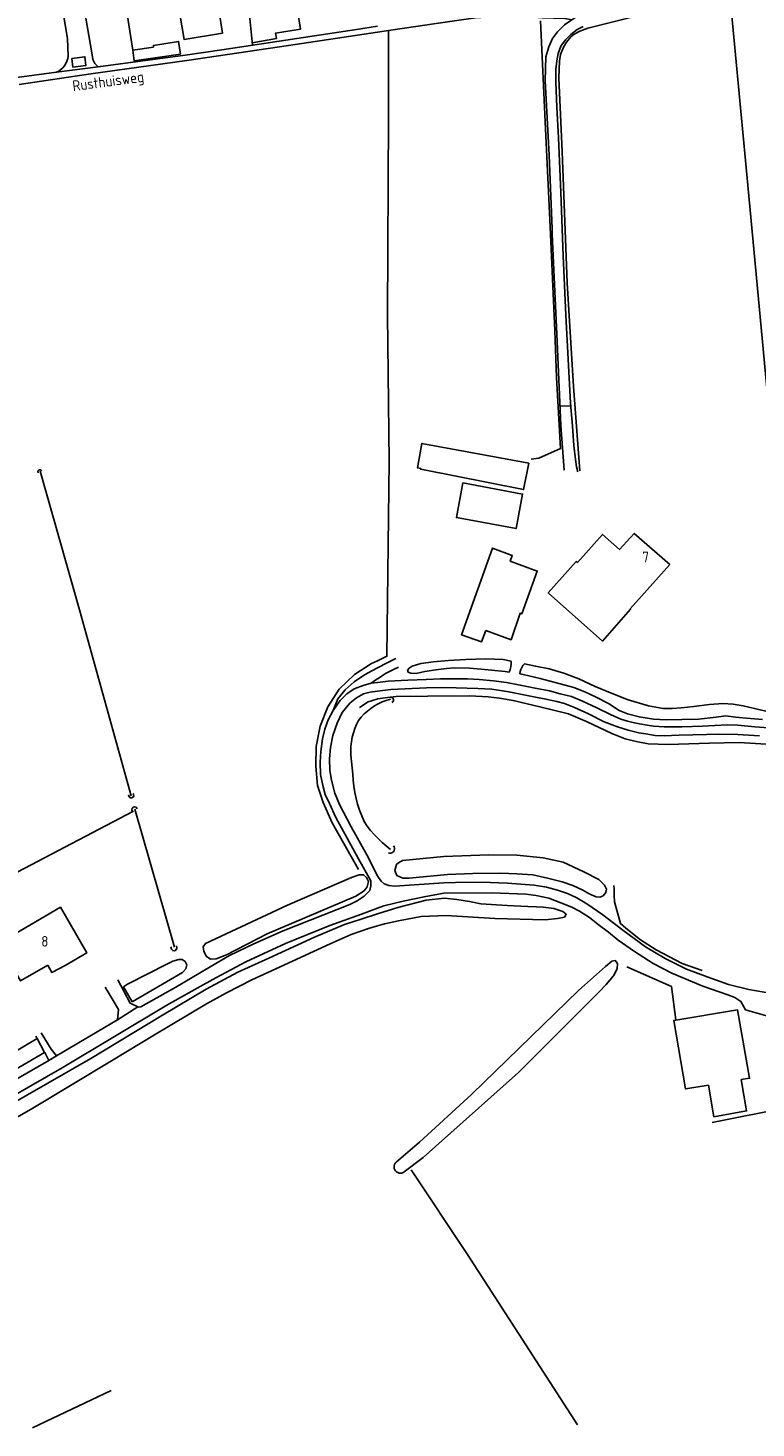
# Model space of a CAD drawing. Header units: metres. Extents: x 226218 to 240385, y 439369 to 449677.
# Tile 16 of 256: x 227918 to 228089, y 439717 to 440047. Entities that reach past the tile are written whole.
import ezdxf

# ---------------------------------------------------------------- set-up
doc = ezdxf.new("R2010")
doc.units = ezdxf.units.M
doc.header["$MEASUREMENT"] = 0
for name, color, linetype in [('BIJGEBOUW', 4, 'Continuous'), ('DAKRAND', 4, 'Continuous'), ('DAKRAND-BYG', 4, 'Continuous'), ('HEK', 253, 'Continuous'), ('HOOFDGEBOUW', 4, 'Continuous'), ('HOUTWAL', 253, 'Continuous'), ('HUISNUMMER', 253, 'Continuous'), ('INSTEEKSLOOT', 153, 'Continuous'), ('KADEMUUR', 253, 'Continuous'), ('KANTSLOOT', 153, 'Continuous'), ('KANTVERH', 253, 'Continuous'), ('MIDSLTGREPPEL', 253, 'Continuous'), ('RASTER', 253, 'Continuous'), ('STRAATNAAM', 253, 'Continuous')]:
    doc.layers.add(name, color=color, linetype=linetype)
doc.styles.get("Standard").update_dxf_attribs({"font": 'iso.shx'})

msp = doc.modelspace()

# ---------------------------------------------------------------- linework, layer by layer
at = {"layer": 'BIJGEBOUW'}
msp.add_lwpolyline([(227947.57, 440040.33), (227953.52, 440041.24), (227953.06, 440044.21), (227947.14, 440043.29), (227947.2, 440042.86)], dxfattribs=at)
at = {"layer": 'DAKRAND'}
for points in [[(228059.58, 439910.45), (228059.7, 439910.34), (228053.07, 439902.84), (228040.29, 439914.22), (228046.9, 439921.59), (228047.16, 439921.36)], [(227926.3, 439826.38), (227923.19, 439824.68), (227922.23, 439826.43)]]:
    msp.add_lwpolyline(points, dxfattribs=at)
at = {"layer": 'DAKRAND-BYG'}
msp.add_line((227942.26, 440042.14), (227947.2, 440042.86), dxfattribs=at)
for points in [[(227947.57, 440040.33), (227942.63, 440039.6), (227942.26, 440042.14)], [(228035.7, 439944.78), (228010.48, 439949.43), (228009.42, 439943.7), (228010.21, 439943.53), (228010.21, 439943.36), (228034.47, 439938.57), (228035.7, 439944.78)], [(228020.13, 439940.13), (228018.6, 439931.96), (228032.7, 439929.37), (228034.21, 439937.51), (228020.13, 439940.13)], [(228025.52, 439905.37), (228024.57, 439902.7), (228019.82, 439904.32), (228027.13, 439924.78), (228031.81, 439922.98), (228031.3, 439921.7), (228037.7, 439919.34), (228034.04, 439909.28), (228033.69, 439909.4), (228031.52, 439903.17), (228025.52, 439905.37)], [(228078.09, 439798.16), (228072.64, 439797.25), (228069.89, 439813.37), (228084.94, 439815.87), (228087.76, 439799.78), (228085.81, 439799.45), (228087.07, 439792.07), (228079.35, 439790.71), (228078.09, 439798.16)]]:
    msp.add_lwpolyline(points, dxfattribs=at)
at = {"layer": 'HEK'}
msp.add_line((227942.26, 440042.14), (227940.44, 440053.59), dxfattribs=at)
at = {"layer": 'HOOFDGEBOUW'}
for points in [[(227962.55, 440051.64), (227963.45, 440046.17), (227954.38, 440044.68), (227953.48, 440050.15)], [(228047.16, 439921.36), (228053.09, 439927.97), (228057.1, 439924.41), (228060.57, 439928.23), (228068.95, 439920.86), (228059.58, 439910.45)], [(227926.3, 439826.38), (227931.41, 439829.34), (227925.2, 439840.08), (227910.64, 439831.65), (227915.81, 439822.72), (227922.23, 439826.43)]]:
    msp.add_lwpolyline(points, dxfattribs=at)
at = {"layer": 'HOUTWAL'}
msp.add_line((227918.63, 439717.32), (227937.17, 439726.14), dxfattribs=at)
at = {"layer": 'INSTEEKSLOOT'}
for p, q in [((228086.28, 439887.54), (228091.61, 439886.34)), ((227919.71, 439809.15), (227903.99, 439799.79)), ((227905.57, 439796.74), (227921.48, 439805.81))]:
    msp.add_line(p, q, dxfattribs=at)
for points in [[(227920.77, 439942.89), (227920.52, 439943.22), (227920.29, 439943.24), (227920, 439943.09), (227919.89, 439942.9), (227919.94, 439942.54)], [(228031.08, 439895.51), (228031.3, 439896.14), (228031.46, 439896.79), (228031.55, 439897.46), (228031.57, 439898.13)], [(228033.55, 439895.12), (228033.64, 439895.65), (228033.8, 439896.15), (228034.03, 439896.64), (228034.32, 439897.08), (228034.68, 439897.48)], [(228002.99, 439889.59), (228003.21, 439889.61), (228003.41, 439889.55), (228003.59, 439889.43), (228003.72, 439889.26), (228003.79, 439889.05), (228003.78, 439888.83), (228003.71, 439888.63), (228003.58, 439888.46), (228003.39, 439888.35)], [(228054.46, 439888.09), (228057.02, 439886.5), (228059.01, 439885.72), (228061.7, 439884.96), (228065.12, 439884.45), (228068.13, 439884.25), (228071.81, 439884.34), (228075.75, 439884.41)], [(227941.29, 439866.59), (227941.44, 439866.16), (227941.71, 439865.9), (227942.05, 439865.88), (227942.46, 439866.1), (227942.51, 439866.36), (227942.39, 439866.91)], [(227943.3, 439863.3), (227943.06, 439863.68), (227942.72, 439863.78), (227942.38, 439863.66), (227942.11, 439863.34), (227942.09, 439863.02), (227942.22, 439862.64)], [(228003.75, 439854.53), (228003.9, 439854.3), (228003.99, 439854.04), (228004.01, 439853.77), (228003.95, 439853.5), (228003.82, 439853.26), (228003.63, 439853.06), (228003.39, 439852.92), (228003.13, 439852.85), (228002.85, 439852.86), (228002.59, 439852.93)], [(228015.67, 439852.06), (228005.94, 439851.11), (228004.96, 439850.6), (228004.5, 439850.2), (228004.08, 439848.79), (228004.55, 439847.57), (228005.95, 439846.97), (228007.5, 439846.91), (228016.48, 439847.81)], [(228015.67, 439852.06), (228026.26, 439852.46), (228032.85, 439852.34), (228039.12, 439851.72), (228043.83, 439850.7), (228048.67, 439848.43), (228052.23, 439846.6), (228053.58, 439845.26), (228054.04, 439844.34), (228053.85, 439843.53), (228053.2, 439842.8), (228052.43, 439842.47), (228051.56, 439842.54), (228050.1, 439843.19), (228048.47, 439844.11), (228046.05, 439845.22), (228043.54, 439846.08), (228040.14, 439846.95), (228036.65, 439847.72), (228032.9, 439848), (228029.12, 439848.1), (228022.5, 439848.04), (228016.48, 439847.81)], [(227973.96, 439833.85), (227994.88, 439842.72), (227996.87, 439843.99), (227997.58, 439844.92), (227997.86, 439846.18), (227997.43, 439847.13), (227996.72, 439847.74), (227995.69, 439847.75), (227993.84, 439847.11), (227978.74, 439840.57), (227959.41, 439831.56), (227958.84, 439830.74), (227959.04, 439829.73), (227959.61, 439828.59), (227960.58, 439827.82), (227961.91, 439827.93), (227964.37, 439828.91), (227973.96, 439833.85)], [(228030.59, 439840.48), (228024.38, 439840.9), (228021.67, 439841.43), (228018.69, 439841.91), (228015.83, 439842.2)], [(227947.36, 439809.98), (227959.65, 439817.34), (227964.4, 439819.89), (227970.37, 439823), (227976.02, 439825.6), (227988.87, 439831.46), (227993.83, 439833.63), (227997.88, 439835.07), (228000, 439835.7)], [(228000, 439835.7), (228001.69, 439836.21), (228004.93, 439836.9), (228010.33, 439837.9), (228016.24, 439838.15), (228027.71, 439837.43)], [(227951.26, 439830.72), (227951.4, 439830.18), (227951.69, 439829.86), (227952.09, 439829.81), (227952.49, 439830.07), (227952.65, 439830.54), (227952.58, 439830.98)], [(227942.16, 439817.78), (227953.98, 439824.67), (227954.8, 439825.61), (227954.99, 439826.49), (227954.6, 439827.29), (227953.94, 439827.76), (227953.13, 439827.78), (227951.74, 439827.4), (227950.43, 439826.78), (227941.06, 439821.93), (227940.08, 439821.36)], [(227959.58, 439820.77), (227949.3, 439814.64), (227932.35, 439804.4), (227912.07, 439792.78), (227890.39, 439779.86), (227878.22, 439773.27), (227876.99, 439772.42), (227876.86, 439771.7), (227877.36, 439770.75), (227878.36, 439770.27), (227879.76, 439771.04), (227881.61, 439772.3), (227883.75, 439773.57), (227896.61, 439780.13), (227918.3, 439792.52)]]:
    msp.add_lwpolyline(points, dxfattribs=at)
at = {"layer": 'KADEMUUR'}
for p, q in [((227940.08, 439821.36), (227942.16, 439817.78)), ((227921.48, 439805.81), (227919.71, 439809.15))]:
    msp.add_line(p, q, dxfattribs=at)
at = {"layer": 'KANTSLOOT'}
for points in [[(228016.72, 439898.28), (228013.25, 439897.95), (228010.26, 439897.52), (228008.15, 439896.91), (228007.45, 439896.43), (228007.11, 439895.96), (228007.22, 439895.53), (228007.88, 439895.27), (228009.12, 439895.2), (228011.19, 439895.63), (228013.8, 439896.06), (228016.27, 439896.39), (228018.27, 439896.52), (228021.74, 439896.46), (228024.43, 439896.18), (228026.89, 439895.97), (228030.14, 439895.65), (228031.08, 439895.51)], [(228031.57, 439898.13), (228029.62, 439898.52), (228025.52, 439898.64), (228020.88, 439898.51), (228016.72, 439898.28)], [(228033.55, 439895.12), (228034.33, 439895), (228038.38, 439894.03)], [(228086.28, 439887.54), (228083.88, 439887.96), (228081.5, 439888.1), (228078.3, 439887.88), (228074.61, 439887.44), (228071.66, 439887.09), (228069.48, 439886.98), (228067.42, 439886.98), (228063.93, 439887.6), (228059.15, 439889.02), (228054.93, 439890.62), (228051.34, 439892.13), (228047.51, 439893.93), (228043.93, 439895.29), (228040.46, 439896.32), (228037.24, 439896.92), (228034.68, 439897.48)], [(228038.38, 439894.03), (228043.13, 439892.76), (228046.33, 439891.86), (228048.93, 439890.91), (228051.62, 439889.62), (228054.46, 439888.09)], [(228075.75, 439884.41), (228079.89, 439884.93), (228082.15, 439885.21), (228084.44, 439884.94), (228087.02, 439884.64), (228090.83, 439884.34)], [(228015.83, 439842.2), (228011.52, 439841.74), (228004.83, 439840.04), (228000, 439838.51)], [(228000, 439838.51), (227996.15, 439837.28), (227992.21, 439836), (227985.12, 439833), (227974.35, 439828.07), (227967.05, 439824.81), (227959.58, 439820.77)], [(228027.71, 439837.43), (228039.55, 439837.14), (228042.43, 439837.45), (228044.11, 439837.78), (228044.53, 439838.42), (228043.74, 439839.06), (228041.59, 439839.78), (228039.08, 439840.13), (228037.51, 439840.17), (228035.43, 439840.29), (228030.59, 439840.48)], [(228006.33, 439777.68), (228010.81, 439781.09), (228033.24, 439801.11), (228052.19, 439820.06), (228053.97, 439821.86), (228055.64, 439823.94), (228056.57, 439825.57), (228056.6, 439826.83), (228056.07, 439827.5), (228055.32, 439827.38), (228053.75, 439826.1), (228047.38, 439820.46), (228022.23, 439796.01), (228009.93, 439784.73), (228004.39, 439779.98)], [(227918.3, 439792.52), (227937.23, 439803.9), (227947.36, 439809.98)], [(228006.33, 439777.68), (228006.05, 439777.52), (228005.74, 439777.42), (228005.42, 439777.39), (228005.09, 439777.42), (228004.79, 439777.53), (228004.51, 439777.7), (228004.27, 439777.92), (228004.09, 439778.19), (228003.97, 439778.49), (228003.92, 439778.81), (228003.94, 439779.13), (228004.03, 439779.45), (228004.18, 439779.73), (228004.39, 439779.98)]]:
    msp.add_lwpolyline(points, dxfattribs=at)
at = {"layer": 'KANTVERH'}
for p, q in [((227926.86, 440044.91), (227917.93, 440097.87)), ((227922.92, 440099.07), (227932.68, 440041.03)), ((227969.65, 440051.98), (227970.51, 440043.31)), ((227926.86, 440044.91), (227927.04, 440040.77)), ((227954.64, 440040.94), (227934.09, 440038.23)), ((227934.09, 440038.23), (227924.29, 440036.93)), ((228043.07, 439958.23), (228045.59, 439958.32)), ((228074.42, 439880.75), (228071.11, 439880.63)), ((228018.44, 439845.92), (228015.68, 439845.82)), ((228086.8, 439815.92), (228091.77, 439814.47)), ((227919.71, 439809.15), (227919.43, 439809.71)), ((227922.48, 439803.98), (227921.52, 439805.88))]:
    msp.add_line(p, q, dxfattribs=at)
for points in [[(227970.45, 440043.92), (227976.16, 440044.87), (227975.94, 440046.13), (227981.86, 440047.11), (227979.78, 440060), (227974.64, 440059.14)], [(228000, 440046.36), (228002.63, 440046.75), (228017.1, 440048.94), (228023.13, 440049.79), (228028.06, 440050.11), (228034.92, 440050.05), (228038.86, 440049.81), (228044.19, 440049.6), (228045.88, 440049.27)], [(228041.2, 440000), (228040.51, 440017.4), (228039.56, 440035.01), (228039.74, 440040.61), (228040.39, 440042.94), (228041.27, 440044.92), (228042.47, 440046.5), (228044.12, 440048.13), (228045.88, 440049.27), (228047.04, 440050.09), (228048.88, 440050.71), (228051.09, 440051.17), (228055.53, 440052.09)], [(228000, 440047.83), (227995.07, 440047.05), (227980.95, 440044.89), (227963.28, 440042.22), (227954.64, 440040.94)], [(227955.01, 440039.73), (227978.97, 440043.24), (228000, 440046.36)], [(228048.51, 440047.7), (228047.07, 440047.04), (228045.59, 440045.88), (228044.38, 440044.6), (228043.29, 440043.1)], [(228043.29, 440043.1), (228042.61, 440041.35), (228042.27, 440039.6), (228042.04, 440037.7), (228042.1, 440034.57), (228042.3, 440028.72), (228042.74, 440021.46), (228043.26, 440008.7), (228043.58, 440000)], [(227955.01, 440039.73), (227932.37, 440036.57), (227915.47, 440034.09)], [(227927.04, 440040.77), (227926.93, 440040.16), (227926.74, 440039.58), (227926.49, 440039.02), (227926.16, 440038.49), (227925.77, 440038.02), (227925.32, 440037.59), (227924.83, 440037.23), (227924.29, 440036.93)], [(227927.91, 440040.2), (227928.16, 440038.17), (227931.23, 440038.57), (227930.98, 440040.59), (227927.91, 440040.2)], [(227932.68, 440041.03), (227932.74, 440040.5), (227932.87, 440039.97), (227933.08, 440039.47), (227933.35, 440039.01), (227933.7, 440038.59), (227934.09, 440038.23)], [(227924.29, 440036.93), (227905.46, 440034.45), (227903.18, 440033.71), (227901.64, 440032.97), (227899.94, 440031.79), (227898.35, 440030.6), (227897.13, 440029.69), (227895.11, 440028.41), (227891.95, 440026.82), (227887.98, 440025.29), (227885.11, 440024.3), (227881.35, 440023.25), (227878.45, 440022.53), (227868.87, 440020.2), (227858.77, 440018.53), (227846.85, 440016.81), (227826.48, 440014.44), (227787.18, 440011.28), (227755.37, 440008.33), (227739.86, 440007.74), (227729.04, 440007.24), (227713.78, 440007.19), (227697.81, 440007.59), (227689.99, 440007.9)], [(228044, 439943.13), (228043.27, 439953.67), (228042.41, 439973.45), (228041.24, 439998.78), (228041.2, 440000)], [(228043.58, 440000), (228043.82, 439993.7), (228044.42, 439979.66), (228045.54, 439958.91), (228045.98, 439953.53), (228046.29, 439948.94), (228046.73, 439945.63), (228046.96, 439943.95), (228047.27, 439942.77)], [(228000, 439896.57), (228002.27, 439897.73), (228004.3, 439898.72)], [(227989.52, 439886.47), (227990.68, 439889.24), (227992.38, 439891.33), (227994.52, 439893.23), (227996.9, 439894.9), (227999.85, 439896.49), (228000, 439896.57)], [(228000, 439893.95), (228002.04, 439895.26), (228003.78, 439896.15), (228004.93, 439896.68)], [(228000, 439893.08), (227998.52, 439892.89), (227996.6, 439892.36), (227994.51, 439891.56), (227992.74, 439890.44), (227991.23, 439888.87), (227989.52, 439886.47), (227988.37, 439884.28), (227987.58, 439882.06), (227986.99, 439879.82), (227986.65, 439876.83), (227986.49, 439874.33), (227986.57, 439871.36), (227987.14, 439868.8), (227987.67, 439866.71), (227988.66, 439864.55), (227990.2, 439861.28), (227995.54, 439851.52), (227998.4, 439846.31), (227998.44, 439845.15), (227998.18, 439844.01), (227996.84, 439842.69), (227995.24, 439841.59), (227993.51, 439840.72), (227977.73, 439834.51), (227970.86, 439831.43), (227965.09, 439828.68), (227960.51, 439826.01), (227952.42, 439821.28), (227944.16, 439816.61), (227943.66, 439816.54), (227943.47, 439816.58)], [(227998.52, 439892.89), (227999.34, 439893.53), (228000, 439893.95)], [(228011.52, 439893.82), (228007.18, 439893.6), (228002.54, 439893.42), (228000, 439893.08)], [(228000, 439891.05), (228003.11, 439891.46), (228011.56, 439891.83)], [(228011.52, 439893.82), (228014.83, 439893.93), (228021.25, 439893.91), (228023.96, 439893.76), (228027.34, 439893.5), (228030.42, 439893.07), (228033.68, 439892.47), (228037.18, 439891.72), (228040.56, 439891.08), (228043.1, 439890.44), (228045.77, 439889.75), (228048.39, 439888.65), (228051.72, 439887.12), (228054.99, 439885.56), (228057.43, 439884.43), (228058.99, 439883.98), (228060.21, 439883.67), (228061.79, 439883.34), (228063.59, 439883.03), (228065.14, 439882.8), (228067.6, 439882.62), (228071.88, 439882.66), (228076.69, 439882.79), (228082.51, 439883.08), (228085.03, 439883.03), (228089.02, 439882.63), (228095.62, 439882.19)], [(228071.11, 439880.63), (228067.63, 439880.52), (228065.53, 439880.62), (228063.32, 439880.94), (228061.63, 439881.2), (228059.14, 439881.86), (228056.61, 439882.59), (228053.49, 439883.78), (228049.81, 439885.7), (228046.48, 439887.22), (228044.08, 439888.14), (228042.32, 439888.63), (228039.74, 439889.16), (228036.11, 439889.86), (228031.01, 439890.88), (228026.95, 439891.49), (228023.67, 439891.7), (228018.54, 439891.84), (228015.2, 439891.92), (228011.56, 439891.83)], [(228000, 439847.51), (227997.47, 439852.44), (227993.78, 439859.05), (227991.02, 439864.35), (227989.94, 439866.99), (227989.12, 439870.03), (227988.79, 439872.3), (227988.71, 439875.07), (227988.95, 439877.72), (227989.49, 439880.57), (227990.45, 439883.47), (227991.7, 439886.04), (227993.48, 439888.24), (227995.02, 439889.49), (227996.67, 439890.37), (227998.31, 439890.82), (228000, 439891.05)], [(228090.11, 439880.53), (228084.98, 439880.83), (228080.34, 439880.86), (228077.64, 439880.82), (228074.42, 439880.75)], [(228015.68, 439845.82), (228004.04, 439845.06), (228002.69, 439845.18), (228001.6, 439845.58), (228000.85, 439846.25), (228000.2, 439847.13), (228000, 439847.51)], [(228097.19, 439820.01), (228091.22, 439820.09), (228087.57, 439820.68), (228082.81, 439821.88), (228077.81, 439823.66), (228072.91, 439825.48), (228067.85, 439827.98), (228063.2, 439830.75), (228057.91, 439834.67), (228053.12, 439838.34), (228049.4, 439840.88), (228046.99, 439842.31), (228044.81, 439843.31), (228042.5, 439844.14), (228039.89, 439844.82), (228036.95, 439845.32), (228030.64, 439845.79), (228024.6, 439846), (228018.44, 439845.92)], [(228000, 439839.86), (228001.49, 439840.41), (228006.03, 439841.52), (228010.99, 439842.56), (228015.63, 439843.39)], [(228086.8, 439815.92), (228086.43, 439816.65), (228085.72, 439817.88), (228084.27, 439818.83), (228082.64, 439819.45), (228076.72, 439821.52), (228069.47, 439824.57), (228065.06, 439826.86), (228060.66, 439829.64), (228056.81, 439832.33), (228054.49, 439834.22), (228052.04, 439836.04), (228050.05, 439837.7), (228047.69, 439839.13), (228045.86, 439840.09), (228043.27, 439841.16), (228040.43, 439842.21), (228037.42, 439842.86), (228035.03, 439843.16), (228027.07, 439843.52), (228015.63, 439843.39)], [(227746.9, 439763.97), (227769.22, 439763.77), (227790.65, 439763.37), (227815.21, 439762.81), (227830.36, 439762.73), (227839.09, 439762.99), (227846.82, 439763.81), (227854.15, 439765.26), (227861.43, 439767.58), (227870.64, 439771.35), (227879.35, 439775.81), (227902.27, 439788.87), (227925.59, 439802.25), (227950.29, 439816.98), (227957.45, 439821.05), (227961.83, 439823.42), (227968.92, 439827.19), (227978.3, 439831.57), (227988.78, 439835.76), (227996.21, 439838.49), (228000, 439839.86)], [(227943.47, 439816.58), (227941.63, 439817.47), (227938.73, 439822.95)], [(227935.77, 439821.22), (227937.68, 439818.07), (227938.93, 439816.02), (227938.67, 439813.52)], [(227943.47, 439816.58), (227938.67, 439813.52), (227924.28, 439805.04), (227922.48, 439803.98), (227906.3, 439794.65), (227903.74, 439793.57), (227902.5, 439793.24), (227894.24, 439788.5), (227893.68, 439787.85), (227892.55, 439786.9), (227883.66, 439781.82), (227878.75, 439779.57), (227870.69, 439776.14), (227870.03, 439775.38), (227868.46, 439774.22), (227866.63, 439773.1), (227864.84, 439772.14)], [(227924.28, 439805.04), (227923.02, 439806.64), (227920.7, 439810.51)]]:
    msp.add_lwpolyline(points, dxfattribs=at)
at = {"layer": 'MIDSLTGREPPEL'}
for p, q in [((227993.7, 439875.94), (227994.16, 439871.48)), ((227952.1, 439830.65), (227942.76, 439863.2))]:
    msp.add_line(p, q, dxfattribs=at)
for points in [[(227941.87, 439866.35), (227929.74, 439910.21), (227920.4, 439942.92)], [(228003.05, 439889.15), (228002.07, 439888.85), (228001.11, 439888.49), (228000.19, 439888.05), (227999.3, 439887.55), (227998.45, 439886.98), (227997.64, 439886.35), (227996.89, 439885.67), (227996.18, 439884.93), (227995.53, 439884.14)], [(227995.53, 439884.14), (227995.07, 439883.18), (227994.66, 439882.2), (227994.33, 439881.19), (227994.06, 439880.16), (227993.87, 439879.12), (227993.74, 439878.06), (227993.69, 439877), (227993.7, 439875.94)], [(227994.16, 439871.48), (227994.24, 439870.04), (227994.4, 439868.6), (227994.64, 439867.17), (227994.94, 439865.76), (227995.32, 439864.36), (227995.76, 439862.98), (227996.28, 439861.63), (227996.86, 439860.31)], [(227996.86, 439860.31), (227997.6, 439859.23), (227998.39, 439858.2), (227999.24, 439857.22), (228000.13, 439856.27), (228001.07, 439855.38), (228002.06, 439854.53), (228003.09, 439853.73)]]:
    msp.add_lwpolyline(points, dxfattribs=at)
at = {"layer": 'RASTER'}
for p, q in [((228000, 439889.2), (228002.99, 439889.59)), ((227893.62, 439837.2), (227942.42, 439862.73)), ((228058.84, 439826.08), (228069.39, 439821.39)), ((228069.39, 439821.39), (228070.37, 439813.53))]:
    msp.add_line(p, q, dxfattribs=at)
for points in [[(228093.29, 439947.39), (228087.39, 440010.32), (228082.95, 440056.91), (228068.65, 440052.1), (228058.74, 440049.59), (228049.59, 440047.33), (228047.7, 440046.66), (228046.39, 440045.9), (228045.6, 440045.27), (228044.56, 440044), (228043.86, 440042.83), (228043.19, 440041.14), (228042.96, 440039.59), (228042.81, 440035.6), (228043.58, 440018.24), (228044.74, 439987.31), (228046.21, 439962.88), (228047.77, 439942.94)], [(228000, 439898.21), (228002.21, 439899.25), (228002.76, 439945.18), (228002.37, 439979.66), (228002.59, 440026.48), (228002.63, 440046.75)], [(228036.24, 439945.69), (228038.09, 439945.97), (228043.16, 439948.22), (228042.23, 439965), (228041.85, 439975.96), (228040.71, 440000.48), (228039.6, 440023.61), (228038.44, 440049.09)], [(227995.52, 439848.96), (227989.33, 439859.96), (227987.22, 439864.76), (227985.85, 439868.77), (227985.44, 439873.36), (227985.56, 439877.96), (227986.49, 439882.77), (227988.3, 439887.3), (227990.97, 439891.51), (227994.57, 439895), (227998.61, 439897.56), (228000, 439898.21)], [(227995.78, 439887.2), (227997.84, 439888.53), (227999.85, 439889.18), (228000, 439889.2)], [(228002.99, 439889.59), (228004.4, 439889.78), (228011.9, 439889.87)], [(228011.9, 439889.87), (228021.75, 439889.9), (228026.1, 439889.66), (228028.8, 439889.37), (228031.97, 439888.8), (228038.32, 439887.35), (228045.04, 439885.69), (228049.5, 439883.79), (228055.32, 439881.09), (228058.45, 439879.83), (228061, 439879.17), (228063.88, 439878.61), (228068.55, 439878.42), (228078.33, 439878.8), (228085.32, 439878.9), (228091.69, 439878.53), (228094.53, 439878.3), (228109.3, 439876.74)], [(228076.63, 439825.15), (228071.87, 439826.86), (228065.73, 439830.06), (228062.03, 439832.38), (228058.61, 439835.16), (228057.32, 439836.25), (228055.88, 439841.4), (228055.82, 439842.95), (228055.87, 439844.45), (228055.73, 439845.18)], [(228078.97, 439789.37), (228095.91, 439792.73), (228097.37, 439785.95), (228102.27, 439786.89)], [(228047.22, 439718.04), (228021.27, 439758.25), (228007.93, 439778.22)]]:
    msp.add_lwpolyline(points, dxfattribs=at)

# ---------------------------------------------------------------- texts
at = {"layer": 'HUISNUMMER'}
for s, p in [('7', (228062.48, 439921.42)), ('8', (227920.68, 439830.81))]:
    msp.add_text(s, height=2.5, dxfattribs=at).set_placement(p)
at = {"layer": 'STRAATNAAM'}
msp.add_text('Rusthuisweg', height=2.5, rotation=7.5871, dxfattribs=at).set_placement((227928.22, 440032.47))

doc.saveas('drawing.dxf')
